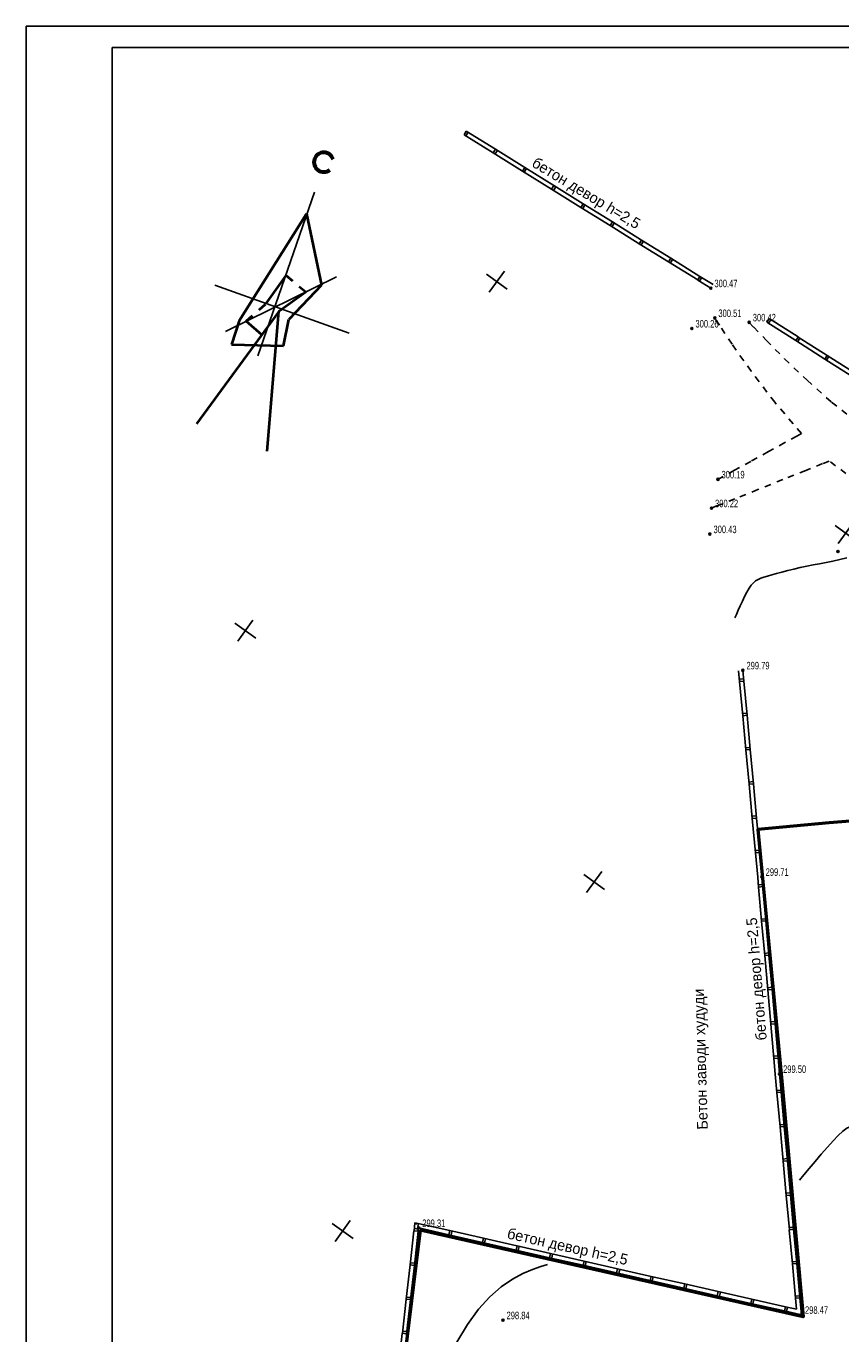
# Model space of a CAD drawing. Extents: x 2931 to 5026, y -2784 to 809.
# Tile 164 of 170: x 4015 to 4205, y 442 to 746. Entities that reach past the tile are written whole.
import ezdxf

# ---------------------------------------------------------------- set-up
doc = ezdxf.new("R2010")
doc.units = 0
doc.header["$MEASUREMENT"] = 0
for name, pattern in [('CONTI', [0]), ('STRIHSMALL', [1, 0.5, -0.5]), ('Д_ТРОТ_ТРУБА', [3, 1.5, -1.5])]:
    doc.linetypes.add(name, pattern=pattern)
for name, color, linetype in [('(007) Здания', 7, 'Continuous'), ('(025) Дорога', 7, 'Continuous'), ('GOR_BDEFAULT', 212, 'CONTI'), ('GORIZDEFAULT', 32, 'CONTI'), ('PI_OTDEFAULT', 172, 'CONTI'), ('PI_TTDEFAULT', 5, 'CONTI'), ('RAMKA', 250, 'CONTI'), ('SETKR', 2, 'CONTI'), ('SIT_LDEFAULT', 250, 'CONTI')]:
    doc.layers.add(name, color=color, linetype=linetype)
doc.styles.add('P-131', font='txt')
doc.styles.add('SHRFT', font='TXT', dxfattribs={"width": 0.75})

# ---------------------------------------------------------------- blocks, each defined once
blk = doc.blocks.new('BL_333')
at = {"color": 0}
for p, q in [((-3, 0), (3, 0)), ((0, -3), (0, 3))]:
    blk.add_line(p, q, dxfattribs=at)
blk = doc.blocks.new('проро')
at = {"linetype": 'Continuous'}
for p, q in [((486.84, 773.38), (486.92, 733.12)), ((498.19, 756.48), (477.9, 736.03)), ((505.23, 745.1), (472.01, 745.4))]:
    blk.add_line(p, q, dxfattribs=at)
at = {"linetype": 'Continuous', "lineweight": 40}
for p, q in [((480.14, 739.38), (486.74, 768.06)), ((486.74, 768.06), (495.53, 753.52)), ((495.53, 753.52), (490.97, 743.49)), ((488.11, 744.46), (478.61, 713.53)), ((496.23, 712.95), (488.11, 744.46)), ((491.73, 737.32), (490.97, 743.49)), ((480.14, 739.38), (480.21, 733.61)), ((480.21, 733.61), (491.73, 737.32))]:
    blk.add_line(p, q, dxfattribs=at)
at = {"lineweight": 40, "ltscale": 4}
for p, q in [((484.73, 745.25), (486.95, 752.95)), ((486.15, 738.09), (481.68, 739.84))]:
    blk.add_line(p, q, dxfattribs=at)
at = {"linetype": 'STRIHSMALL', "lineweight": 40, "ltscale": 4}
for p, q in [((486.95, 752.95), (492.59, 750.83)), ((481.68, 739.84), (484.73, 745.25))]:
    blk.add_line(p, q, dxfattribs=at)
at = {"linetype": 'ByBlock', "lineweight": 40, "ltscale": 4}
blk.add_line((492.59, 750.83), (488.11, 744.46), dxfattribs=at)
at = {"color": 1, "linetype": 'Continuous', "lineweight": 60}
blk.add_arc((486.6, 780.7), 2.27, 35.083, 327.0775, dxfattribs=at)

msp = doc.modelspace()

# ---------------------------------------------------------------- linework, layer by layer
at = {"layer": '(025) Дорога', "linetype": 'Д_ТРОТ_ТРУБА'}
for points in [[(4195.7, 651.35), (4189.51, 658.61), (4184, 665.83), (4179.58, 672.11), (4176.62, 676.53), (4175.56, 678.21)], [(4183.55, 677.2), (4184.62, 676.06), (4187.51, 673.04), (4191.8, 668.73), (4197.01, 663.73), (4202.73, 658.63), (4208.49, 654.03)], [(4195.7, 651.35), (4194.62, 650.76), (4191.85, 649.24), (4188.05, 647.16), (4183.93, 644.88), (4180.13, 642.8), (4177.36, 641.28), (4176.29, 640.69)], [(4202.15, 644.95), (4200.63, 644.35), (4196.72, 642.78), (4191.38, 640.64), (4185.55, 638.3), (4180.2, 636.16), (4176.29, 634.59), (4174.78, 633.99)], [(4208.49, 640.32), (4202.15, 644.95)]]:
    msp.add_lwpolyline(points, dxfattribs=at)
at = {"color": 1, "linetype": 'ByBlock', "lineweight": 50}
msp.add_lwpolyline([(4107.02, 466.15), (4092.87, 350.49), (4091.84, 339.14), (4136.5, 341.35), (4136.5, 342.04), (4237, 347.68), (4252.74, 348.45), (4251.92, 368.01), (4342.24, 372.51), (4352.57, 373.01), (4352.37, 386.32), (4351.99, 399.38), (4354.59, 419.05), (4344.18, 465.34), (4341.33, 474.92), (4326.6, 547.11), (4326.43, 547.92), (4323.58, 569.84), (4310.13, 569.22), (4262.8, 565.67), (4202.16, 560.83), (4185.53, 559.32), (4191, 502.49), (4196.14, 445.95)], close=True, dxfattribs=at)
at = {"layer": 'GOR_BDEFAULT', "color": 212}
for p, q in [((4195.4, 620.17), (4196.93, 620.49)), ((4196.93, 620.49), (4198.42, 620.79)), ((4198.42, 620.79), (4199.93, 621.09)), ((4199.93, 621.09), (4201.47, 621.39)), ((4201.47, 621.39), (4203.04, 621.71)), ((4203.04, 621.71), (4204.64, 622.06)), ((4204.64, 622.06), (4206.26, 622.45)), ((4185.04, 617.07), (4185.61, 617.42)), ((4185.61, 617.42), (4186.25, 617.71)), ((4186.25, 617.71), (4186.97, 617.96)), ((4186.97, 617.96), (4187.82, 618.22)), ((4187.82, 618.22), (4188.82, 618.51)), ((4188.82, 618.51), (4189.94, 618.81)), ((4189.94, 618.81), (4191.17, 619.15)), ((4191.17, 619.15), (4192.52, 619.48)), ((4192.52, 619.48), (4193.93, 619.83)), ((4193.93, 619.83), (4195.4, 620.17)), ((4182.5, 613.48), (4183.03, 614.48)), ((4183.03, 614.48), (4183.55, 615.37)), ((4183.55, 615.37), (4184.04, 616.08)), ((4184.04, 616.08), (4184.53, 616.64)), ((4184.53, 616.64), (4185.04, 617.07)), ((4181, 610.25), (4181.46, 611.31)), ((4181.46, 611.31), (4181.98, 612.4)), ((4181.98, 612.4), (4182.5, 613.48)), ((4180.24, 608.47), (4180.59, 609.29)), ((4180.59, 609.29), (4181, 610.25))]:
    msp.add_line(p, q, dxfattribs=at)
at = {"layer": 'GORIZDEFAULT', "color": 32}
for points in [[(4195.24, 477.74), (4196.29, 478.99), (4197.53, 480.48), (4198.89, 482.11), (4200.31, 483.78), (4201.73, 485.4), (4203.05, 486.88), (4204.23, 488.14), (4205.3, 489.17), (4206.25, 489.85), (4207.23, 490.22), (4208.38, 490.33), (4209.85, 490.2)], [(4102.99, 413.2), (4103.64, 414.69), (4104.56, 416.84), (4105.83, 419.81), (4107.26, 423.18), (4108.99, 427.11), (4110.97, 431.38), (4113.16, 435.78), (4115.52, 440.11), (4118.02, 444.16), (4120.61, 447.72), (4123.26, 450.64), (4125.9, 452.94), (4128.47, 454.7), (4130.9, 456.03), (4133.12, 456.99), (4135.07, 457.66), (4136.68, 458.15)]]:
    msp.add_lwpolyline(points, dxfattribs=at)
at = {"layer": 'PI_TTDEFAULT', "color": 0}
for centre in [(4174.62, 685.15), (4175.56, 678.21), (4170.22, 675.78), (4183.55, 677.2), (4176.29, 640.69), (4174.78, 633.99), (4174.41, 627.97), (4204.22, 623.93), (4182.08, 596.28), (4186.54, 548.29), (4190.61, 502.45), (4106.67, 466.64), (4126.29, 445.19), (4195.69, 446.46)]:
    msp.add_circle(centre, 0.25, dxfattribs=at)
for p in [(4174.62, 685.15), (4175.56, 678.21), (4170.22, 675.78), (4183.55, 677.2), (4176.29, 640.69), (4174.78, 633.99), (4174.41, 627.97), (4204.22, 623.93), (4182.08, 596.28), (4186.54, 548.29), (4190.61, 502.45), (4106.67, 466.64), (4126.29, 445.19), (4195.69, 446.46)]:
    msp.add_point(p, dxfattribs=at)
at = {"layer": 'RAMKA', "color": 250}
for p, q in [((4015.38, 152.07), (4015.38, 746.07)), ((4015.38, 746.07), (4856.38, 746.07)), ((4035.38, 157.07), (4035.38, 741.07)), ((4035.38, 741.07), (4851.38, 741.07))]:
    msp.add_line(p, q, dxfattribs=at)
at = {"layer": 'SIT_LDEFAULT', "color": 250}
for p, q in [((4117.76, 721.68), (4117.23, 720.83)), ((4117.23, 720.83), (4124.03, 716.61)), ((4117.66, 720.57), (4118.18, 721.41)), ((4117.76, 721.68), (4124.55, 717.45)), ((4124.56, 717.46), (4124.03, 716.61)), ((4124.03, 716.61), (4130.82, 712.39)), ((4124.45, 716.35), (4124.98, 717.19)), ((4124.56, 717.46), (4131.35, 713.23)), ((4131.35, 713.23), (4130.82, 712.38)), ((4130.82, 712.38), (4137.61, 708.16)), ((4131.25, 712.12), (4131.77, 712.96)), ((4131.35, 713.23), (4138.14, 709)), ((4138.15, 709.01), (4137.61, 708.16)), ((4138.04, 707.89), (4138.57, 708.74)), ((4138.15, 709.01), (4144.94, 704.78)), ((4137.61, 708.16), (4144.41, 703.94)), ((4144.94, 704.79), (4144.41, 703.94)), ((4144.41, 703.94), (4151.21, 699.71)), ((4144.84, 703.67), (4145.36, 704.52)), ((4144.94, 704.79), (4151.73, 700.56)), ((4151.73, 700.56), (4151.2, 699.71)), ((4151.2, 699.71), (4158, 695.48)), ((4151.63, 699.44), (4152.16, 700.29)), ((4151.73, 700.56), (4158.52, 696.33)), ((4158.53, 696.33), (4158, 695.48)), ((4158.53, 696.33), (4165.32, 692.11)), ((4158, 695.48), (4164.8, 691.26)), ((4158.43, 695.22), (4158.95, 696.07)), ((4165.32, 692.12), (4164.79, 691.27)), ((4164.79, 691.27), (4171.58, 687.05)), ((4165.22, 691.01), (4165.74, 691.85)), ((4165.32, 692.12), (4172.11, 687.89)), ((4172.11, 687.89), (4171.58, 687.04)), ((4172.01, 686.78), (4172.53, 687.62)), ((4172.11, 687.89), (4175.15, 685.99)), ((4171.58, 687.04), (4174.62, 685.15)), ((4188.18, 678.09), (4187.64, 677.25)), ((4188.18, 678.09), (4194.92, 673.8)), ((4187.64, 677.25), (4194.39, 672.95)), ((4188.06, 676.98), (4188.6, 677.82)), ((4194.93, 673.79), (4194.39, 672.95)), ((4194.39, 672.95), (4201.15, 668.65)), ((4194.82, 672.68), (4195.35, 673.52)), ((4194.93, 673.79), (4201.68, 669.5)), ((4201.68, 669.5), (4201.14, 668.65)), ((4201.56, 668.38), (4202.1, 669.23)), ((4201.68, 669.5), (4208.42, 665.2)), ((4201.14, 668.65), (4207.89, 664.35)), ((4181.31, 593.71), (4181.09, 596.19)), ((4182.31, 593.81), (4182.08, 596.28)), ((4182.26, 594.31), (4181.27, 594.22)), ((4181.31, 593.71), (4182.31, 593.81)), ((4182.06, 585.74), (4181.32, 593.71)), ((4183.05, 585.84), (4182.32, 593.8)), ((4183.01, 586.34), (4182.02, 586.24)), ((4182.06, 585.74), (4183.05, 585.84)), ((4182.8, 577.78), (4182.06, 585.74)), ((4183.79, 577.87), (4183.05, 585.84)), ((4183.75, 578.37), (4182.76, 578.28)), ((4182.8, 577.78), (4183.79, 577.87)), ((4183.54, 569.81), (4182.8, 577.78)), ((4184.53, 569.9), (4183.79, 577.87)), ((4184.49, 570.41), (4183.49, 570.31)), ((4183.54, 569.81), (4184.53, 569.9)), ((4184.28, 561.85), (4183.54, 569.81)), ((4185.27, 561.94), (4184.53, 569.9)), ((4185.23, 562.44), (4184.23, 562.35)), ((4184.28, 561.85), (4185.27, 561.94)), ((4185.02, 553.88), (4184.28, 561.85)), ((4186.01, 553.97), (4185.27, 561.94)), ((4185.97, 554.47), (4184.97, 554.38)), ((4185.02, 553.88), (4186.01, 553.97)), ((4185.54, 548.19), (4185.02, 553.88)), ((4186.54, 548.29), (4186.01, 553.97)), ((4185.75, 545.91), (4185.54, 548.19)), ((4186.74, 546), (4186.54, 548.29)), ((4186.7, 546.5), (4185.71, 546.41)), ((4186.45, 537.94), (4185.74, 545.91)), ((4185.75, 545.91), (4186.74, 546)), ((4187.45, 538.04), (4186.74, 546.01)), ((4187.4, 538.54), (4186.41, 538.44)), ((4186.45, 537.94), (4187.45, 538.04)), ((4187.16, 529.97), (4186.45, 537.94)), ((4188.16, 530.07), (4187.45, 538.04)), ((4188.11, 530.57), (4187.12, 530.47)), ((4187.16, 529.97), (4188.16, 530.07)), ((4187.87, 522), (4187.16, 529.97)), ((4188.87, 522.1), (4188.16, 530.07)), ((4188.83, 522.6), (4187.83, 522.5)), ((4188.57, 514.03), (4187.86, 522)), ((4187.87, 522), (4188.87, 522.1)), ((4189.57, 514.12), (4188.86, 522.09)), ((4189.52, 514.62), (4188.53, 514.53)), ((4188.57, 514.03), (4189.57, 514.12)), ((4189.28, 506.06), (4188.57, 514.03)), ((4190.28, 506.15), (4189.57, 514.12)), ((4190.23, 506.65), (4189.24, 506.56)), ((4189.6, 502.37), (4189.27, 506.07)), ((4189.28, 506.06), (4190.28, 506.15)), ((4190.61, 502.45), (4190.27, 506.16)), ((4190, 498.1), (4189.61, 502.36)), ((4190.99, 498.19), (4190.61, 502.45)), ((4190.95, 498.69), (4189.96, 498.6)), ((4190, 498.1), (4190.99, 498.19)), ((4190.72, 490.13), (4190, 498.1)), ((4191.72, 490.22), (4190.99, 498.19)), ((4191.68, 490.72), (4190.68, 490.63)), ((4190.72, 490.13), (4191.72, 490.22)), ((4191.45, 482.16), (4190.72, 490.13)), ((4192.44, 482.25), (4191.72, 490.22)), ((4192.4, 482.76), (4191.41, 482.66)), ((4191.45, 482.16), (4192.44, 482.25)), ((4192.17, 474.19), (4191.45, 482.16)), ((4193.17, 474.29), (4192.44, 482.25)), ((4193.13, 474.79), (4192.13, 474.7)), ((4192.17, 474.19), (4193.17, 474.29)), ((4192.9, 466.23), (4192.17, 474.19)), ((4193.89, 466.32), (4193.17, 474.29)), ((4104.69, 458.03), (4105.59, 465.98)), ((4105.6, 465.99), (4105.81, 467.86)), ((4105.6, 465.99), (4106.59, 465.87)), ((4106.64, 466.37), (4105.65, 466.48)), ((4105.68, 457.92), (4106.58, 465.86)), ((4105.82, 467.84), (4106.14, 467.77)), ((4106.14, 467.78), (4106.07, 467.48)), ((4106.14, 467.78), (4113.94, 466.01)), ((4106.46, 466.94), (4106.63, 467.67)), ((4106.59, 465.87), (4106.67, 466.64)), ((4106.68, 466.63), (4113.72, 465.04)), ((4113.94, 466.01), (4113.71, 465.03)), ((4113.94, 466.01), (4121.74, 464.23)), ((4114.2, 464.92), (4114.43, 465.9)), ((4193.85, 466.82), (4192.86, 466.73)), ((4193.62, 458.26), (4192.89, 466.23)), ((4192.9, 466.23), (4193.89, 466.32)), ((4194.61, 458.36), (4193.89, 466.32)), ((4113.71, 465.03), (4121.52, 463.27)), ((4121.74, 464.24), (4121.52, 463.27)), ((4121.52, 463.27), (4129.32, 461.5)), ((4121.74, 464.24), (4129.54, 462.47)), ((4122.01, 463.16), (4122.23, 464.13)), ((4129.55, 462.46), (4129.32, 461.49)), ((4129.55, 462.46), (4137.35, 460.69)), ((4129.81, 461.38), (4130.04, 462.36)), ((4129.32, 461.49), (4137.13, 459.73)), ((4137.35, 460.7), (4137.13, 459.73)), ((4137.13, 459.73), (4144.93, 457.96)), ((4137.35, 460.7), (4145.15, 458.93)), ((4137.62, 459.62), (4137.84, 460.59)), ((4103.78, 450.09), (4104.69, 458.03)), ((4104.69, 458.03), (4105.68, 457.92)), ((4105.73, 458.42), (4104.74, 458.53)), ((4104.77, 449.97), (4105.68, 457.92)), ((4145.15, 458.93), (4144.93, 457.95)), ((4144.93, 457.95), (4152.73, 456.19)), ((4145.15, 458.93), (4152.95, 457.16)), ((4145.42, 457.85), (4145.64, 458.82)), ((4152.95, 457.16), (4152.73, 456.19)), ((4152.73, 456.19), (4160.53, 454.43)), ((4152.95, 457.16), (4160.75, 455.39)), ((4153.22, 456.08), (4153.44, 457.06)), ((4194.57, 458.86), (4193.57, 458.77)), ((4193.62, 458.26), (4194.61, 458.36)), ((4194.34, 450.3), (4193.62, 458.26)), ((4195.34, 450.39), (4194.61, 458.36)), ((4160.75, 455.39), (4160.53, 454.42)), ((4160.53, 454.42), (4168.33, 452.66)), ((4160.75, 455.39), (4168.55, 453.62)), ((4161.02, 454.31), (4161.24, 455.28)), ((4168.56, 453.63), (4168.33, 452.66)), ((4168.56, 453.63), (4176.35, 451.86)), ((4168.82, 452.55), (4169.05, 453.52)), ((4102.88, 442.14), (4103.78, 450.09)), ((4103.78, 450.09), (4104.77, 449.97)), ((4104.83, 450.47), (4103.83, 450.58)), ((4168.33, 452.66), (4176.13, 450.89)), ((4176.36, 451.85), (4176.14, 450.88)), ((4176.14, 450.88), (4183.94, 449.11)), ((4176.36, 451.85), (4184.16, 450.08)), ((4176.63, 450.77), (4176.85, 451.74)), ((4184.17, 450.09), (4183.94, 449.11)), ((4184.17, 450.09), (4191.96, 448.32)), ((4195.29, 450.89), (4194.3, 450.8)), ((4194.34, 450.3), (4195.34, 450.39)), ((4194.57, 447.74), (4194.34, 450.3)), ((4195.69, 446.46), (4195.34, 450.39)), ((4103.87, 442.02), (4104.77, 449.97)), ((4183.94, 449.11), (4191.74, 447.35)), ((4184.43, 449.01), (4184.66, 449.98)), ((4191.96, 448.32), (4191.74, 447.34)), ((4191.74, 447.34), (4195.71, 446.45)), ((4191.96, 448.32), (4194.59, 447.72)), ((4192.23, 447.23), (4192.45, 448.21)), ((4101.97, 434.18), (4102.87, 442.13)), ((4102.88, 442.14), (4103.87, 442.02)), ((4103.93, 442.53), (4102.93, 442.63))]:
    msp.add_line(p, q, dxfattribs=at)

# ---------------------------------------------------------------- block references
at = {"linetype": 'Continuous', "rotation": 340.8436688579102}
msp.add_blockref('проро', (3368.76, 136.64), dxfattribs=at)
at = {"layer": 'SETKR', "color": 92, "rotation": 324.2135499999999}
for p in [(4124.85, 686.65), (4205.97, 628.18), (4066.37, 605.53), (4147.49, 547.06), (4089.01, 465.94)]:
    msp.add_blockref('BL_333', p, dxfattribs=at)

# ---------------------------------------------------------------- texts
at = {"layer": '(007) Здания', "style": 'P-131'}
for s, rotation, p in [('бетон девор h=2,5', 328.8529, (4132.77, 713.6)), ('бетон девор h=2,5', 94.6778, (4187.65, 510.35)), ('Бетон заводи худуди', 91.5836, (4173.94, 489.54)), ('бетон девор h=2,5', 347.3791, (4127.08, 464.24))]:
    msp.add_text(s, height=2.5, rotation=rotation, dxfattribs=at).set_placement(p)
at = {"layer": 'PI_OTDEFAULT', "color": 0, "style": 'SHRFT', "width": 0.75}
for s, p in [('300.47', (4175.46, 685.37)), ('300.51', (4176.39, 678.43)), ('300.42', (4184.39, 677.43)), ('300.26', (4171.06, 676)), ('300.19', (4177.12, 640.92)), ('300.22', (4175.62, 634.21)), ('300.43', (4175.25, 628.19)), ('299.79', (4182.92, 596.51)), ('299.71', (4187.38, 548.51)), ('299.50', (4191.44, 502.68)), ('299.31', (4107.51, 466.86)), ('298.84', (4127.12, 445.42)), ('298.47', (4196.53, 446.68))]:
    msp.add_text(s, height=1.75, dxfattribs=at).set_placement(p)

doc.saveas('drawing.dxf')
